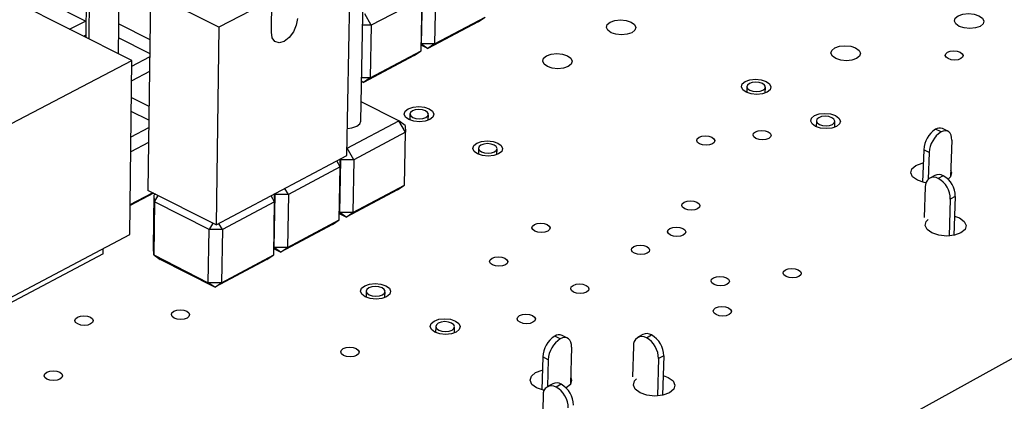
# Model space of a CAD drawing. Extents: x 71 to 211, y 71 to 143.
# Tile 9 of 13: x 150 to 174, y 96 to 105. Entities that reach past the tile are written whole.
import ezdxf

# ---------------------------------------------------------------- set-up
doc = ezdxf.new("R2010")
doc.units = 0
doc.layers.get('0').update_dxf_attribs({"linetype": 'CONTINUOUS'})

msp = doc.modelspace()

# ---------------------------------------------------------------- linework, layer by layer
at = {"color": 7, "linetype": 'CONTINUOUS'}
for p, q in [((210.883, 117.714), (128.768, 72.151)), ((152.015, 109.022), (151.97, 104.963)), ((158.539, 102.964), (158.623, 107.464)), ((152.068, 107.401), (152.041, 104.928)), ((152.751, 104.57), (152.785, 107.392)), ((158.207, 102.144), (158.293, 106.846)), ((159.99, 104.809), (160.015, 106.059)), ((160.327, 106.059), (160.301, 104.809)), ((153.074, 104.408), (150.224, 105.841)), ((153.515, 106.024), (153.455, 101.313)), ((155.151, 105.206), (153.515, 106.024)), ((156.415, 105.866), (155.151, 105.206)), ((156.403, 105.09), (156.415, 105.866)), ((160.007, 105.891), (158.789, 105.251)), ((159.981, 104.641), (160.007, 105.891)), ((151.962, 105.352), (151.128, 105.771)), ((151.585, 105.157), (151.962, 105.352)), ((151.962, 105.352), (151.975, 105.331)), ((151.975, 105.343), (151.962, 105.352)), ((158.789, 105.251), (158.633, 105.521)), ((161.345, 105.337), (160.136, 104.7)), ((160.301, 104.809), (161.509, 105.447)), ((161.345, 105.337), (161.509, 105.447)), ((152.76, 105.284), (153.501, 104.913)), ((155.151, 105.206), (155.082, 100.487)), ((158.789, 105.251), (158.582, 105.251)), ((158.789, 105.251), (158.766, 104)), ((151.971, 105.013), (151.922, 104.987)), ((153.497, 104.582), (152.756, 104.954)), ((158.766, 104), (159.981, 104.641)), ((159.817, 104.531), (159.981, 104.641)), ((159.984, 104.812), (159.99, 104.809)), ((160.136, 104.7), (159.984, 104.776)), ((160.301, 104.809), (159.99, 104.809)), ((159.99, 104.809), (160.136, 104.7)), ((160.301, 104.809), (160.136, 104.7)), ((145.795, 100.613), (153.074, 104.408)), ((153.023, 100.259), (153.074, 104.408)), ((153.072, 104.275), (153.495, 104.496)), ((159.817, 104.531), (158.602, 103.89)), ((153.491, 104.147), (153.068, 103.926)), ((158.557, 103.924), (158.602, 103.89)), ((158.766, 104), (158.558, 104)), ((158.766, 104), (158.602, 103.89)), ((158.602, 103.89), (158.557, 103.913)), ((167.759, 103.788), (167.755, 103.647)), ((168.196, 103.634), (168.2, 103.775)), ((153.063, 103.53), (153.48, 103.32)), ((159.45, 102.97), (158.547, 103.421)), ((153.476, 102.986), (153.059, 103.196)), ((159.71, 103.135), (159.707, 102.993)), ((160.149, 102.984), (160.152, 103.126)), ((153.052, 102.593), (153.474, 102.814)), ((158.216, 102.317), (159.45, 102.97)), ((159.608, 102.698), (159.45, 102.97)), ((159.599, 102.86), (159.45, 102.97)), ((159.599, 102.86), (159.608, 102.698)), ((169.417, 102.974), (169.412, 102.832)), ((169.855, 102.818), (169.859, 102.96)), ((172.394, 102.707), (172.262, 102.772)), ((172.558, 102.723), (172.426, 102.788)), ((159.608, 102.698), (158.375, 102.044)), ((159.583, 101.438), (159.608, 102.698)), ((153.469, 102.457), (153.047, 102.235)), ((158.21, 102.32), (158.216, 102.317)), ((158.216, 102.317), (158.21, 102.305)), ((158.375, 102.044), (158.216, 102.317)), ((161.35, 102.317), (161.346, 102.175)), ((161.79, 102.165), (161.793, 102.307)), ((171.981, 102.283), (171.954, 101.506)), ((172.114, 102.218), (171.981, 102.283)), ((172.65, 102.51), (172.619, 101.633)), ((155.082, 100.487), (158.207, 102.144)), ((158.041, 102.034), (158.023, 102.047)), ((158.036, 100.781), (158.059, 102.044)), ((158.059, 102.044), (158.038, 102.054)), ((158.077, 102.075), (158.059, 102.044)), ((158.375, 102.044), (158.059, 102.044)), ((158.375, 102.044), (158.352, 100.781)), ((172.114, 102.218), (172.091, 101.581)), ((158.049, 101.871), (156.809, 101.213)), ((158.049, 101.871), (157.965, 102.016)), ((158.026, 100.608), (158.049, 101.871)), ((158.041, 102.034), (158.049, 101.871)), ((172.244, 101.669), (172.124, 101.604)), ((172.449, 101.661), (172.33, 101.595)), ((156.809, 101.213), (156.725, 101.358)), ((158.352, 100.781), (159.583, 101.438)), ((159.417, 101.328), (159.583, 101.438)), ((172.019, 101.398), (171.993, 100.666)), ((153.588, 101.245), (153.031, 100.952)), ((153.032, 100.975), (153.565, 101.257)), ((155.082, 100.487), (153.455, 101.313)), ((153.591, 99.938), (153.608, 101.203)), ((153.635, 101.221), (153.608, 101.203)), ((153.614, 101.039), (153.608, 101.203)), ((153.614, 101.039), (153.7, 101.188)), ((156.481, 101.039), (156.397, 101.184)), ((156.474, 101.203), (156.456, 101.216)), ((156.492, 101.213), (156.471, 101.223)), ((156.471, 99.948), (156.492, 101.213)), ((156.474, 101.203), (156.481, 101.039)), ((156.511, 101.244), (156.492, 101.213)), ((156.809, 101.213), (156.492, 101.213)), ((156.809, 101.213), (156.788, 99.948)), ((159.417, 101.328), (158.186, 100.672)), ((172.616, 101.105), (172.585, 100.223)), ((172.736, 101.17), (172.616, 101.105)), ((172.736, 101.17), (172.703, 100.238)), ((153.614, 101.039), (153.597, 99.774)), ((154.916, 100.377), (153.614, 101.039)), ((156.481, 101.039), (155.234, 100.377)), ((156.461, 99.774), (156.481, 101.039)), ((158.029, 100.785), (158.036, 100.781)), ((158.186, 100.672), (158.029, 100.752)), ((158.352, 100.781), (158.036, 100.781)), ((158.186, 100.672), (158.036, 100.781)), ((158.186, 100.672), (158.352, 100.781)), ((155.003, 100.527), (154.916, 100.377)), ((155.234, 100.377), (155.15, 100.523)), ((157.861, 100.499), (156.623, 99.839)), ((156.788, 99.948), (158.026, 100.608)), ((157.861, 100.499), (158.026, 100.608)), ((145.779, 96.429), (153.023, 100.259)), ((154.898, 99.11), (154.916, 100.377)), ((155.234, 100.377), (154.916, 100.377)), ((155.234, 100.377), (155.215, 99.11)), ((153.597, 99.774), (153.591, 99.938)), ((156.464, 99.952), (156.471, 99.948)), ((156.788, 99.948), (156.471, 99.948)), ((156.623, 99.839), (156.471, 99.948)), ((156.623, 99.839), (156.788, 99.948)), ((152.385, 99.801), (145.774, 96.303)), ((152.385, 99.801), (152.387, 99.923)), ((153.597, 99.774), (154.898, 99.11)), ((153.597, 99.774), (153.75, 99.665)), ((155.215, 99.11), (156.461, 99.774)), ((156.295, 99.665), (156.461, 99.774)), ((156.623, 99.839), (156.463, 99.92)), ((155.05, 99.001), (153.75, 99.665)), ((156.295, 99.665), (155.05, 99.001)), ((155.215, 99.11), (154.898, 99.11)), ((155.05, 99.001), (154.898, 99.11)), ((155.05, 99.001), (155.215, 99.11)), ((158.669, 98.909), (158.666, 98.763)), ((159.115, 98.754), (159.117, 98.9)), ((160.329, 98.067), (160.326, 97.921)), ((160.776, 97.911), (160.779, 98.057)), ((163.302, 97.769), (163.17, 97.836)), ((163.477, 97.785), (163.345, 97.852)), ((165.277, 97.873), (165.154, 97.806)), ((165.359, 97.796), (165.482, 97.862)), ((165.051, 97.599), (165.031, 96.861)), ((163.571, 97.573), (163.549, 96.693)), ((165.772, 97.365), (165.649, 97.298)), ((165.772, 97.365), (165.746, 96.423)), ((162.884, 97.338), (162.865, 96.552)), ((163.016, 97.271), (162.884, 97.338)), ((163.016, 97.271), (163.001, 96.633)), ((165.649, 97.298), (165.625, 96.407)), ((163.121, 96.698), (162.998, 96.631)), ((163.326, 96.687), (163.202, 96.62)), ((162.894, 96.424), (162.877, 95.683))]:
    msp.add_line(p, q, dxfattribs=at)
for points in [[(157.024, 105.415), (156.998, 105.255), (156.929, 105.094), (156.827, 104.957), (156.707, 104.865), (156.589, 104.832), (156.489, 104.864), (156.424, 104.954), (156.403, 105.09)], [(164.496, 105.328), (164.607, 105.367), (164.74, 105.38), (164.876, 105.367), (164.992, 105.328), (165.073, 105.27), (165.105, 105.201), (165.084, 105.133), (165.012, 105.075), (164.901, 105.036), (164.768, 105.022), (164.632, 105.036), (164.515, 105.075), (164.435, 105.133), (164.403, 105.201), (164.425, 105.27), (164.496, 105.328)], [(172.805, 105.479), (172.915, 105.517), (173.047, 105.531), (173.183, 105.517), (173.301, 105.479), (173.383, 105.421), (173.417, 105.352), (173.398, 105.284), (173.328, 105.225), (173.218, 105.187), (173.085, 105.173), (172.949, 105.187), (172.831, 105.225), (172.749, 105.284), (172.715, 105.352), (172.735, 105.421), (172.805, 105.479)], [(169.857, 104.711), (169.967, 104.75), (170.101, 104.763), (170.237, 104.75), (170.354, 104.711), (170.436, 104.652), (170.469, 104.584), (170.449, 104.515), (170.378, 104.456), (170.268, 104.417), (170.135, 104.403), (169.999, 104.417), (169.881, 104.456), (169.799, 104.515), (169.766, 104.584), (169.786, 104.652), (169.857, 104.711)], [(172.549, 104.609), (172.616, 104.633), (172.697, 104.641), (172.78, 104.633), (172.851, 104.609), (172.901, 104.574), (172.922, 104.532), (172.91, 104.49), (172.867, 104.455), (172.8, 104.431), (172.719, 104.423), (172.637, 104.431), (172.565, 104.455), (172.515, 104.49), (172.494, 104.532), (172.506, 104.574), (172.549, 104.609)], [(162.977, 104.522), (163.088, 104.561), (163.222, 104.575), (163.358, 104.561), (163.475, 104.522), (163.555, 104.464), (163.587, 104.395), (163.565, 104.326), (163.493, 104.267), (163.381, 104.228), (163.247, 104.214), (163.112, 104.228), (162.995, 104.267), (162.914, 104.326), (162.883, 104.395), (162.905, 104.464), (162.977, 104.522)], [(167.719, 103.91), (167.83, 103.949), (167.964, 103.963), (168.1, 103.949), (168.218, 103.91), (168.299, 103.851), (168.332, 103.782), (168.311, 103.712), (168.24, 103.654), (168.129, 103.614), (167.995, 103.601), (167.859, 103.614), (167.741, 103.654), (167.659, 103.712), (167.627, 103.782), (167.648, 103.851), (167.719, 103.91)], [(167.83, 103.702), (167.904, 103.677), (167.989, 103.669), (168.073, 103.677), (168.142, 103.702), (168.187, 103.738), (168.2, 103.782), (168.179, 103.825), (168.128, 103.862), (168.055, 103.886), (167.97, 103.895), (167.886, 103.886), (167.817, 103.862), (167.772, 103.825), (167.759, 103.782), (167.779, 103.738), (167.83, 103.702)], [(159.674, 103.259), (159.786, 103.299), (159.921, 103.312), (160.057, 103.299), (160.173, 103.259), (160.254, 103.2), (160.285, 103.131), (160.262, 103.061), (160.189, 103.002), (160.076, 102.963), (159.942, 102.949), (159.806, 102.963), (159.689, 103.002), (159.609, 103.061), (159.578, 103.131), (159.601, 103.2), (159.674, 103.259)], [(159.78, 103.05), (159.853, 103.026), (159.938, 103.017), (160.022, 103.026), (160.092, 103.05), (160.138, 103.087), (160.152, 103.131), (160.133, 103.174), (160.083, 103.211), (160.01, 103.236), (159.925, 103.244), (159.841, 103.236), (159.77, 103.211), (159.725, 103.174), (159.71, 103.131), (159.73, 103.087), (159.78, 103.05)], [(169.376, 103.096), (169.487, 103.135), (169.621, 103.149), (169.758, 103.135), (169.876, 103.096), (169.958, 103.037), (169.992, 102.967), (169.971, 102.897), (169.9, 102.838), (169.789, 102.799), (169.655, 102.785), (169.518, 102.799), (169.4, 102.838), (169.318, 102.897), (169.284, 102.967), (169.305, 103.037), (169.376, 103.096)], [(169.489, 102.887), (169.563, 102.862), (169.649, 102.853), (169.732, 102.862), (169.802, 102.887), (169.846, 102.924), (169.859, 102.967), (169.838, 103.011), (169.787, 103.047), (169.713, 103.072), (169.628, 103.081), (169.544, 103.072), (169.474, 103.047), (169.43, 103.011), (169.417, 102.967), (169.438, 102.924), (169.489, 102.887)], [(158.218, 102.787), (158.327, 102.801), (158.441, 102.841), (158.515, 102.9), (158.539, 102.964)], [(166.617, 102.578), (166.685, 102.602), (166.766, 102.61), (166.849, 102.602), (166.921, 102.578), (166.971, 102.542), (166.991, 102.5), (166.978, 102.457), (166.934, 102.421), (166.866, 102.397), (166.785, 102.389), (166.701, 102.397), (166.63, 102.421), (166.58, 102.457), (166.56, 102.5), (166.573, 102.542), (166.617, 102.578)], [(167.963, 102.71), (168.031, 102.734), (168.112, 102.743), (168.195, 102.734), (168.267, 102.71), (168.317, 102.674), (168.337, 102.632), (168.324, 102.589), (168.281, 102.553), (168.213, 102.529), (168.131, 102.521), (168.048, 102.529), (167.976, 102.553), (167.927, 102.589), (167.907, 102.632), (167.919, 102.674), (167.963, 102.71)], [(172.65, 102.51), (172.647, 102.574), (172.634, 102.63), (172.611, 102.675), (172.58, 102.709), (172.541, 102.73), (172.496, 102.736), (172.446, 102.729), (172.394, 102.707)], [(161.312, 102.442), (161.425, 102.481), (161.559, 102.495), (161.696, 102.481), (161.813, 102.442), (161.894, 102.382), (161.926, 102.312), (161.903, 102.243), (161.83, 102.183), (161.718, 102.144), (161.583, 102.13), (161.446, 102.144), (161.329, 102.183), (161.248, 102.243), (161.217, 102.312), (161.239, 102.382), (161.312, 102.442)], [(161.42, 102.232), (161.493, 102.207), (161.579, 102.198), (161.663, 102.207), (161.733, 102.232), (161.779, 102.269), (161.793, 102.312), (161.773, 102.356), (161.723, 102.393), (161.649, 102.418), (161.564, 102.427), (161.48, 102.418), (161.409, 102.393), (161.364, 102.356), (161.35, 102.312), (161.369, 102.269), (161.42, 102.232)], [(172.037, 101.489), (171.994, 101.497), (171.83, 101.552), (171.716, 101.634), (171.67, 101.73), (171.697, 101.827), (171.795, 101.908)], [(171.795, 101.908), (171.948, 101.963), (171.97, 101.968)], [(172.624, 101.793), (172.646, 101.73), (172.619, 101.634), (172.565, 101.579)], [(166.261, 101.03), (166.329, 101.054), (166.411, 101.063), (166.495, 101.054), (166.567, 101.03), (166.617, 100.994), (166.637, 100.951), (166.624, 100.908), (166.58, 100.872), (166.512, 100.847), (166.429, 100.839), (166.346, 100.847), (166.274, 100.872), (166.224, 100.908), (166.204, 100.951), (166.217, 100.994), (166.261, 101.03)], [(172.719, 100.699), (172.833, 100.656), (172.947, 100.573), (172.995, 100.476), (172.967, 100.379), (172.869, 100.296), (172.716, 100.241), (172.53, 100.221), (172.34, 100.241), (172.175, 100.296), (172.061, 100.379), (172.014, 100.476), (172.041, 100.573), (172.086, 100.62)], [(162.685, 100.498), (162.754, 100.523), (162.836, 100.531), (162.92, 100.523), (162.992, 100.498), (163.041, 100.462), (163.061, 100.419), (163.047, 100.376), (163.003, 100.339), (162.934, 100.315), (162.852, 100.306), (162.768, 100.315), (162.696, 100.339), (162.647, 100.376), (162.627, 100.419), (162.641, 100.462), (162.685, 100.498)], [(165.921, 100.403), (165.989, 100.428), (166.072, 100.436), (166.155, 100.428), (166.227, 100.403), (166.277, 100.367), (166.297, 100.324), (166.284, 100.281), (166.24, 100.244), (166.172, 100.22), (166.089, 100.211), (166.006, 100.22), (165.933, 100.244), (165.884, 100.281), (165.864, 100.324), (165.877, 100.367), (165.921, 100.403)], [(165.059, 99.971), (165.128, 99.996), (165.21, 100.004), (165.294, 99.996), (165.366, 99.971), (165.416, 99.935), (165.436, 99.891), (165.423, 99.848), (165.379, 99.812), (165.31, 99.787), (165.228, 99.779), (165.144, 99.787), (165.072, 99.812), (165.022, 99.848), (165.002, 99.891), (165.015, 99.935), (165.059, 99.971)], [(161.673, 99.694), (161.742, 99.718), (161.825, 99.727), (161.909, 99.718), (161.981, 99.694), (162.03, 99.657), (162.049, 99.614), (162.036, 99.571), (161.991, 99.534), (161.922, 99.509), (161.839, 99.501), (161.756, 99.509), (161.684, 99.534), (161.634, 99.571), (161.615, 99.614), (161.629, 99.657), (161.673, 99.694)], [(166.961, 99.227), (167.03, 99.251), (167.113, 99.26), (167.197, 99.251), (167.269, 99.227), (167.319, 99.19), (167.34, 99.147), (167.327, 99.103), (167.282, 99.066), (167.214, 99.042), (167.131, 99.033), (167.047, 99.042), (166.975, 99.066), (166.924, 99.103), (166.904, 99.147), (166.917, 99.19), (166.961, 99.227)], [(168.678, 99.417), (168.747, 99.442), (168.829, 99.45), (168.913, 99.442), (168.986, 99.417), (169.036, 99.38), (169.057, 99.337), (169.044, 99.294), (169, 99.257), (168.932, 99.232), (168.849, 99.224), (168.765, 99.232), (168.693, 99.257), (168.642, 99.294), (168.622, 99.337), (168.635, 99.38), (168.678, 99.417)], [(158.633, 99.036), (158.747, 99.077), (158.883, 99.091), (159.021, 99.077), (159.139, 99.036), (159.221, 98.976), (159.252, 98.904), (159.229, 98.833), (159.154, 98.772), (159.04, 98.731), (158.903, 98.717), (158.765, 98.731), (158.647, 98.772), (158.566, 98.833), (158.535, 98.904), (158.558, 98.976), (158.633, 99.036)], [(158.739, 98.822), (158.813, 98.796), (158.9, 98.787), (158.985, 98.796), (159.056, 98.822), (159.103, 98.86), (159.117, 98.904), (159.098, 98.949), (159.047, 98.987), (158.973, 99.012), (158.887, 99.021), (158.802, 99.012), (158.73, 98.987), (158.684, 98.949), (158.669, 98.904), (158.689, 98.86), (158.739, 98.822)], [(163.609, 99.046), (163.678, 99.071), (163.76, 99.079), (163.844, 99.071), (163.917, 99.046), (163.967, 99.009), (163.986, 98.966), (163.973, 98.922), (163.928, 98.885), (163.859, 98.861), (163.777, 98.852), (163.693, 98.861), (163.62, 98.885), (163.57, 98.922), (163.551, 98.966), (163.564, 99.009), (163.609, 99.046)], [(167.013, 98.508), (167.081, 98.533), (167.164, 98.542), (167.248, 98.533), (167.321, 98.508), (167.371, 98.471), (167.392, 98.428), (167.379, 98.384), (167.334, 98.347), (167.266, 98.322), (167.183, 98.314), (167.099, 98.322), (167.026, 98.347), (166.975, 98.384), (166.955, 98.428), (166.968, 98.471), (167.013, 98.508)], [(151.773, 98.287), (151.844, 98.311), (151.927, 98.32), (152.011, 98.311), (152.082, 98.287), (152.131, 98.25), (152.149, 98.206), (152.133, 98.162), (152.087, 98.125), (152.017, 98.1), (151.934, 98.092), (151.85, 98.1), (151.778, 98.125), (151.73, 98.162), (151.712, 98.206), (151.727, 98.25), (151.773, 98.287)], [(154.075, 98.428), (154.145, 98.453), (154.228, 98.462), (154.312, 98.453), (154.384, 98.428), (154.433, 98.391), (154.451, 98.348), (154.436, 98.304), (154.39, 98.267), (154.32, 98.242), (154.237, 98.234), (154.153, 98.242), (154.082, 98.267), (154.033, 98.304), (154.015, 98.348), (154.03, 98.391), (154.075, 98.428)], [(162.331, 98.326), (162.4, 98.351), (162.483, 98.359), (162.567, 98.351), (162.64, 98.326), (162.69, 98.289), (162.709, 98.245), (162.695, 98.202), (162.651, 98.165), (162.581, 98.14), (162.498, 98.131), (162.414, 98.14), (162.342, 98.165), (162.292, 98.202), (162.272, 98.245), (162.286, 98.289), (162.331, 98.326)], [(160.292, 98.195), (160.406, 98.236), (160.543, 98.25), (160.681, 98.236), (160.8, 98.195), (160.882, 98.134), (160.914, 98.062), (160.891, 97.99), (160.816, 97.929), (160.702, 97.888), (160.565, 97.874), (160.427, 97.888), (160.308, 97.929), (160.226, 97.99), (160.194, 98.062), (160.217, 98.134), (160.292, 98.195)], [(160.4, 97.979), (160.474, 97.954), (160.561, 97.945), (160.646, 97.954), (160.718, 97.979), (160.764, 98.017), (160.779, 98.062), (160.759, 98.107), (160.708, 98.145), (160.633, 98.171), (160.547, 98.18), (160.461, 98.171), (160.39, 98.145), (160.344, 98.107), (160.329, 98.062), (160.349, 98.017), (160.4, 97.979)], [(163.571, 97.573), (163.567, 97.637), (163.553, 97.694), (163.529, 97.74), (163.496, 97.774), (163.455, 97.794), (163.408, 97.8), (163.356, 97.791), (163.302, 97.769)], [(158.121, 97.538), (158.19, 97.563), (158.274, 97.572), (158.358, 97.563), (158.43, 97.538), (158.48, 97.501), (158.499, 97.457), (158.484, 97.413), (158.439, 97.376), (158.369, 97.351), (158.286, 97.342), (158.201, 97.351), (158.129, 97.376), (158.08, 97.413), (158.061, 97.457), (158.075, 97.501), (158.121, 97.538)], [(151.041, 96.972), (151.111, 96.997), (151.195, 97.006), (151.279, 96.997), (151.351, 96.972), (151.399, 96.935), (151.417, 96.891), (151.402, 96.847), (151.355, 96.809), (151.285, 96.784), (151.201, 96.776), (151.117, 96.784), (151.045, 96.809), (150.997, 96.847), (150.979, 96.891), (150.994, 96.935), (151.041, 96.972)], [(162.919, 96.539), (162.903, 96.543), (162.738, 96.599), (162.625, 96.684), (162.581, 96.784), (162.612, 96.883), (162.714, 96.968)], [(162.714, 96.968), (162.871, 97.024), (162.877, 97.026)], [(165.759, 96.897), (165.881, 96.851), (165.995, 96.766), (166.041, 96.666), (166.011, 96.566), (165.91, 96.482), (165.753, 96.425), (165.564, 96.405), (165.372, 96.425), (165.207, 96.482), (165.092, 96.566), (165.047, 96.666), (165.078, 96.766), (165.124, 96.814)], [(163.553, 96.85), (163.574, 96.784), (163.543, 96.684), (163.444, 96.6)]]:
    msp.add_lwpolyline(points, dxfattribs=at)
for centre, radius, start, end in [((172.6, 102.253), 0.62, 123.1279, 177.2142), ((172.359, 102.626), 0.175, 67.5216, 123.7623), ((172.733, 102.188), 0.62, 123.1398, 177.2051), ((172.223, 101.42), 0.205, 58.6835, 186.0924), ((172.338, 101.47), 0.221, 59.831, 115.314), ((172.056, 101.106), 0.56, 359.8051, 60.7893), ((172.176, 101.172), 0.56, 359.7969, 60.8), ((163.507, 97.311), 0.624, 122.7312, 177.5108), ((163.272, 97.682), 0.185, 67.002, 123.6918), ((165.251, 97.624), 0.202, 57.8355, 187.0908), ((165.37, 97.676), 0.218, 59.0384, 115.0821), ((165.195, 97.362), 0.577, 0.2761, 60.1751), ((163.64, 97.244), 0.624, 122.7432, 177.5015), ((165.072, 97.295), 0.577, 0.2845, 60.164), ((163.094, 96.45), 0.201, 57.5687, 187.4052), ((163.213, 96.501), 0.217, 58.7898, 115.0074), ((163.035, 96.183), 0.582, 0.4248, 59.9812), ((162.911, 96.116), 0.582, 0.4334, 59.9701)]:
    msp.add_arc(centre, radius, start, end, dxfattribs=at)

doc.saveas('drawing.dxf')
